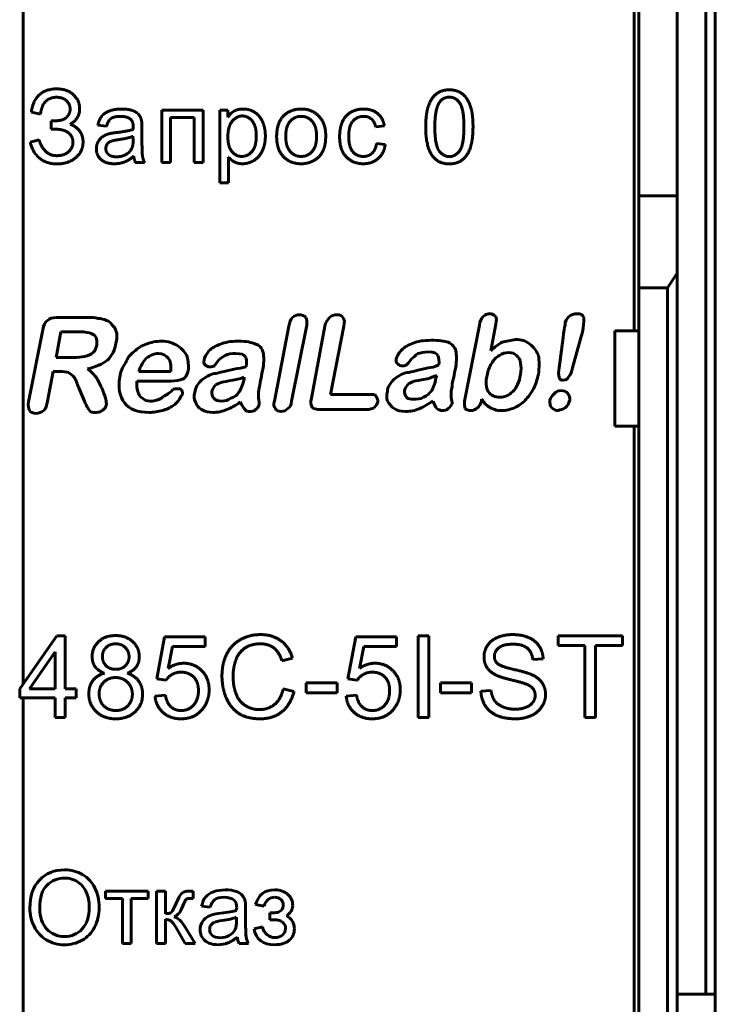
# Model space of a CAD drawing. Header units: millimetres. Extents: x -14 to 15, y -63 to 45.
# Tile 4 of 8: x 0 to 15, y -35 to -15. Entities that reach past the tile are written whole.
import ezdxf

# ---------------------------------------------------------------- set-up
doc = ezdxf.new("R2010")
doc.units = ezdxf.units.MM
doc.linetypes.add('K5LT_BASIC', pattern=[0])

msp = doc.modelspace()

# ---------------------------------------------------------------- linework, layer by layer
at = {"color": 150, "linetype": 'K5LT_BASIC', "lineweight": 60, "true_color": 0x0080ff}
for p, q in [((0.38, -28.631), (0.38, 21.807)), ((14.666, 17.441), (14.666, -35.12)), ((14.866, 17.441), (14.866, -35.12)), ((13.166, -21.239), (13.166, 3.561)), ((13.266, 0.736), (13.266, -18.415)), ((14.066, -18.415), (14.066, 0.736)), ((0.554, -16.664), (0.747, -16.709)), ((3.282, -16.625), (3.282, -17.723)), ((4.147, -16.625), (3.282, -16.625)), ((4.147, -17.723), (4.147, -16.625)), ((4.496, -16.625), (4.496, -18.143)), ((4.666, -16.625), (4.496, -16.625)), ((4.666, -16.768), (4.666, -16.625)), ((0.972, -16.849), (0.972, -17.024)), ((3.467, -17.723), (3.467, -16.778)), ((3.467, -16.778), (3.962, -16.778)), ((3.962, -16.778), (3.962, -17.723)), ((0.972, -17.024), (1.067, -17.024)), ((1.946, -16.939), (2.128, -16.963)), ((2.869, -17.263), (2.869, -17.015)), ((7.761, -16.976), (7.941, -16.953)), ((0.718, -17.244), (0.528, -17.294)), ((2.686, -17.24), (2.681, -17.172)), ((7.96, -17.344), (7.777, -17.32)), ((4.682, -18.143), (4.682, -17.607)), ((2.734, -17.723), (2.925, -17.723)), ((3.282, -17.723), (3.467, -17.723)), ((3.962, -17.723), (4.147, -17.723)), ((4.496, -18.143), (4.682, -18.143)), ((14.066, -18.415), (13.266, -18.415)), ((13.266, -18.415), (13.266, -20.339)), ((14.066, -20.032), (14.066, -18.415)), ((13.866, -20.339), (14.066, -20.032)), ((14.066, -40.304), (14.066, -20.032)), ((13.266, -20.339), (13.266, -21.239)), ((13.266, -20.339), (13.866, -20.339)), ((13.866, -40.56), (13.866, -20.339)), ((1.728, -20.964), (1.073, -20.964)), ((5.94, -21.142), (5.642, -22.711)), ((5.999, -22.711), (6.318, -21.122)), ((6.694, -21.142), (6.416, -22.651)), ((6.813, -22.572), (7.092, -21.142)), ((9.932, -21.122), (9.615, -22.711)), ((10.17, -21.658), (10.271, -21.102)), ((0.795, -21.221), (0.497, -22.731)), ((1.171, -21.262), (1.073, -21.798)), ((1.549, -21.262), (1.171, -21.262)), ((11.68, -21.381), (11.602, -22.016)), ((11.879, -22.016), (12.058, -21.36)), ((12.766, -21.239), (13.266, -21.239)), ((12.766, -21.239), (12.766, -23.239)), ((13.266, -21.239), (13.266, -23.239)), ((1.073, -21.798), (1.43, -21.798)), ((0.894, -22.711), (1.013, -22.096)), ((1.013, -22.096), (1.152, -22.096)), ((2.801, -22.096), (3.476, -22.096)), ((5.005, -22.254), (5.005, -22.215)), ((9.019, -22.234), (9.038, -22.174)), ((1.549, -22.433), (1.668, -22.711)), ((2.761, -22.294), (3.476, -22.294)), ((7.628, -22.572), (6.813, -22.572)), ((9.973, -22.711), (9.973, -22.671)), ((6.615, -22.89), (7.569, -22.89)), ((13.266, -23.239), (12.766, -23.239)), ((13.166, -45.639), (13.166, -23.239)), ((13.266, -23.239), (13.266, -40.56)), ((1.088, -27.627), (0.31, -28.73)), ((1.26, -27.627), (1.088, -27.627)), ((1.26, -28.73), (1.26, -27.627)), ((3.342, -27.648), (3.178, -28.524)), ((4.194, -27.648), (3.342, -27.648)), ((4.194, -27.849), (4.194, -27.648)), ((7.343, -27.648), (7.179, -28.524)), ((8.195, -27.648), (7.343, -27.648)), ((8.195, -27.849), (8.195, -27.648)), ((8.872, -27.627), (8.647, -27.627)), ((8.647, -27.627), (8.647, -29.331)), ((8.872, -29.331), (8.872, -27.627)), ((11.576, -27.627), (11.576, -27.828)), ((12.923, -27.627), (11.576, -27.627)), ((12.923, -27.828), (12.923, -27.627)), ((1.051, -27.962), (0.516, -28.73)), ((1.051, -28.73), (1.051, -27.962)), ((3.418, -28.305), (3.51, -27.849)), ((3.51, -27.849), (4.194, -27.849)), ((7.419, -28.305), (7.51, -27.849)), ((7.51, -27.849), (8.195, -27.849)), ((11.576, -27.828), (12.137, -27.828)), ((12.137, -27.828), (12.137, -29.331)), ((12.362, -27.828), (12.923, -27.828)), ((12.362, -29.331), (12.362, -27.828)), ((5.798, -28.146), (6.02, -28.094)), ((11.047, -28.122), (11.264, -28.106)), ((3.178, -28.524), (3.374, -28.553)), ((6.308, -28.608), (6.308, -28.82)), ((6.954, -28.608), (6.308, -28.608)), ((6.954, -28.82), (6.954, -28.608)), ((7.179, -28.524), (7.375, -28.553)), ((9.764, -28.608), (9.118, -28.608)), ((9.118, -28.608), (9.118, -28.82)), ((9.764, -28.82), (9.764, -28.608)), ((0.31, -28.73), (0.31, -28.923)), ((0.516, -28.73), (1.051, -28.73)), ((1.49, -28.73), (1.26, -28.73)), ((1.49, -28.923), (1.49, -28.73)), ((6.049, -28.79), (5.824, -28.733)), ((6.308, -28.82), (6.954, -28.82)), ((9.118, -28.82), (9.764, -28.82)), ((10.174, -28.765), (9.962, -28.783)), ((0.31, -28.923), (1.051, -28.923)), ((0.38, -39.486), (0.38, -28.923)), ((1.051, -28.923), (1.051, -29.331)), ((1.26, -28.923), (1.49, -28.923)), ((1.26, -29.331), (1.26, -28.923)), ((3.361, -28.868), (3.141, -28.884)), ((7.361, -28.868), (7.142, -28.884)), ((1.051, -29.331), (1.26, -29.331)), ((8.647, -29.331), (8.872, -29.331)), ((12.137, -29.331), (12.362, -29.331)), ((2.998, -32.965), (2.106, -32.965)), ((2.106, -32.965), (2.106, -33.119)), ((2.106, -33.119), (2.46, -33.119)), ((2.46, -33.119), (2.46, -34.062)), ((2.645, -34.062), (2.645, -33.119)), ((2.645, -33.119), (2.998, -33.119)), ((2.998, -33.119), (2.998, -32.965)), ((3.361, -32.965), (3.175, -32.965)), ((3.175, -32.965), (3.175, -34.062)), ((3.361, -33.439), (3.361, -32.965)), ((3.886, -33.118), (3.938, -33.119)), ((3.938, -32.965), (3.9, -32.965)), ((3.938, -33.119), (3.938, -32.965)), ((4.118, -33.278), (4.299, -33.303)), ((5.038, -33.602), (5.038, -33.355)), ((5.248, -33.249), (5.425, -33.278)), ((3.361, -34.062), (3.361, -33.555)), ((4.849, -33.58), (4.849, -33.511)), ((5.545, -33.421), (5.545, -33.566)), ((3.576, -33.722), (3.774, -34.062)), ((3.979, -34.062), (3.776, -33.722)), ((5.389, -33.716), (5.214, -33.753)), ((2.46, -34.062), (2.645, -34.062)), ((3.175, -34.062), (3.361, -34.062)), ((3.774, -34.062), (3.979, -34.062)), ((4.902, -34.062), (5.096, -34.062)), ((14.066, -35.12), (14.666, -35.12)), ((14.866, -35.12), (14.666, -35.12)), ((14.866, -40.24), (14.866, -35.12))]:
    msp.add_line(p, q, dxfattribs=at)
for points, degree in [([(1.085, -16.18), (0.625, -16.18), (0.554, -16.664)], 2), ([(1.435, -16.304), (1.306, -16.18), (1.085, -16.18)], 2), ([(9.301, -16.199), (9.136, -16.199), (9.026, -16.287)], 2), ([(9.516, -16.248), (9.423, -16.199), (9.301, -16.199)], 2), ([(9.668, -16.39), (9.609, -16.297), (9.516, -16.248)], 2), ([(0.778, -16.566), (0.809, -16.471), (0.889, -16.413)], 2), ([(0.889, -16.413), (0.97, -16.355), (1.083, -16.355)], 2), ([(1.083, -16.355), (1.214, -16.355), (1.29, -16.428)], 2), ([(1.29, -16.428), (1.366, -16.502), (1.366, -16.601)], 2), ([(1.565, -16.593), (1.565, -16.427), (1.435, -16.304)], 2), ([(9.026, -16.287), (8.917, -16.375), (8.862, -16.54)], 2), ([(9.093, -16.461), (8.997, -16.6), (8.997, -16.974)], 2), ([(9.299, -16.352), (9.17, -16.352), (9.093, -16.461)], 2), ([(9.518, -16.475), (9.431, -16.352), (9.299, -16.352)], 2), ([(9.605, -16.974), (9.605, -16.599), (9.518, -16.475)], 2), ([(9.762, -16.615), (9.728, -16.482), (9.668, -16.39)], 2), ([(0.747, -16.709), (0.747, -16.662), (0.778, -16.566)], 2), ([(1.366, -16.601), (1.366, -16.686), (1.311, -16.751)], 2), ([(1.364, -16.922), (1.565, -16.805), (1.565, -16.593)], 2), ([(2.193, -16.64), (2.085, -16.678), (2.028, -16.75)], 2), ([(2.443, -16.601), (2.301, -16.601), (2.193, -16.64)], 2), ([(2.672, -16.634), (2.584, -16.601), (2.443, -16.601)], 2), ([(2.802, -16.717), (2.76, -16.667), (2.672, -16.634)], 2), ([(4.801, -16.642), (4.726, -16.684), (4.666, -16.768)], 2), ([(4.985, -16.601), (4.877, -16.601), (4.801, -16.642)], 2), ([(5.234, -16.673), (5.126, -16.601), (4.985, -16.601)], 2), ([(5.397, -16.877), (5.342, -16.745), (5.234, -16.673)], 2), ([(6.201, -16.601), (5.998, -16.601), (5.856, -16.722)], 2), ([(6.57, -16.749), (6.427, -16.601), (6.201, -16.601)], 2), ([(7.242, -16.667), (7.122, -16.734), (7.063, -16.867)], 2), ([(7.504, -16.601), (7.363, -16.601), (7.242, -16.667)], 2), ([(7.796, -16.692), (7.682, -16.601), (7.504, -16.601)], 2), ([(8.862, -16.54), (8.806, -16.705), (8.806, -16.974)], 2), ([(9.796, -16.974), (9.796, -16.748), (9.762, -16.615)], 2), ([(1.182, -16.833), (1.109, -16.849), (0.972, -16.849)], 2), ([(1.311, -16.751), (1.255, -16.817), (1.182, -16.833)], 2), ([(2.028, -16.75), (1.971, -16.822), (1.946, -16.939)], 2), ([(2.128, -16.963), (2.159, -16.846), (2.222, -16.8)], 2), ([(2.222, -16.8), (2.285, -16.754), (2.418, -16.754)], 2), ([(2.418, -16.754), (2.561, -16.754), (2.633, -16.817)], 2), ([(2.633, -16.817), (2.687, -16.864), (2.687, -16.978)], 2), ([(2.86, -16.844), (2.843, -16.767), (2.802, -16.717)], 2), ([(2.869, -17.015), (2.869, -16.891), (2.86, -16.844)], 2), ([(4.757, -16.857), (4.666, -16.968), (4.666, -17.179)], 2), ([(4.968, -16.746), (4.849, -16.746), (4.757, -16.857)], 2), ([(5.175, -16.85), (5.088, -16.746), (4.968, -16.746)], 2), ([(5.261, -17.164), (5.261, -16.955), (5.175, -16.85)], 2), ([(5.451, -17.165), (5.451, -17.008), (5.397, -16.877)], 2), ([(5.856, -16.722), (5.687, -16.869), (5.687, -17.174)], 2), ([(5.969, -16.858), (5.877, -16.963), (5.877, -17.173)], 2), ([(6.201, -16.754), (6.061, -16.754), (5.969, -16.858)], 2), ([(6.431, -16.859), (6.338, -16.754), (6.201, -16.754)], 2), ([(6.523, -17.167), (6.523, -16.964), (6.431, -16.859)], 2), ([(6.714, -17.158), (6.714, -16.897), (6.57, -16.749)], 2), ([(7.063, -16.867), (7.005, -17), (7.005, -17.178)], 2), ([(7.195, -17.172), (7.195, -16.955), (7.283, -16.855)], 2), ([(7.283, -16.855), (7.371, -16.754), (7.511, -16.754)], 2), ([(7.511, -16.754), (7.604, -16.754), (7.67, -16.81)], 2), ([(7.67, -16.81), (7.735, -16.866), (7.761, -16.976)], 2), ([(7.941, -16.953), (7.909, -16.784), (7.796, -16.692)], 2), ([(1.067, -17.024), (1.233, -17.024), (1.329, -17.098)], 2), ([(1.329, -17.098), (1.425, -17.172), (1.425, -17.297)], 2), ([(1.558, -17.053), (1.48, -16.954), (1.364, -16.922)], 2), ([(1.636, -17.289), (1.636, -17.152), (1.558, -17.053)], 2), ([(2.35, -17.091), (2.239, -17.104), (2.183, -17.118)], 2), ([(2.686, -17.027), (2.578, -17.064), (2.35, -17.091)], 2), ([(2.687, -16.978), (2.687, -16.988), (2.686, -17.027)], 2), ([(8.806, -16.974), (8.806, -17.402), (8.956, -17.593)], 2), ([(8.997, -16.974), (8.997, -17.349), (9.085, -17.472)], 2), ([(9.518, -17.472), (9.605, -17.348), (9.605, -16.974)], 2), ([(9.741, -17.406), (9.796, -17.241), (9.796, -16.974)], 2), ([(0.528, -17.294), (0.656, -17.749), (1.085, -17.749)], 2), ([(0.834, -17.466), (0.74, -17.355), (0.718, -17.244)], 2), ([(1.425, -17.297), (1.425, -17.413), (1.333, -17.495)], 2), ([(1.485, -17.617), (1.636, -17.485), (1.636, -17.289)], 2), ([(1.951, -17.286), (1.914, -17.352), (1.914, -17.433)], 2), ([(2.048, -17.179), (1.988, -17.219), (1.951, -17.286)], 2), ([(2.183, -17.118), (2.108, -17.139), (2.048, -17.179)], 2), ([(2.212, -17.279), (2.164, -17.3), (2.138, -17.34)], 2), ([(2.376, -17.242), (2.26, -17.259), (2.212, -17.279)], 2), ([(2.681, -17.172), (2.579, -17.213), (2.376, -17.242)], 2), ([(2.655, -17.426), (2.686, -17.363), (2.686, -17.24)], 2), ([(2.88, -17.59), (2.869, -17.521), (2.869, -17.263)], 2), ([(4.666, -17.179), (4.666, -17.391), (4.752, -17.492)], 2), ([(5.172, -17.488), (5.261, -17.384), (5.261, -17.164)], 2), ([(5.391, -17.468), (5.451, -17.334), (5.451, -17.165)], 2), ([(5.687, -17.174), (5.687, -17.451), (5.829, -17.599)], 2), ([(5.877, -17.173), (5.877, -17.383), (5.969, -17.488)], 2), ([(6.431, -17.488), (6.523, -17.382), (6.523, -17.167)], 2), ([(6.65, -17.491), (6.714, -17.37), (6.714, -17.158)], 2), ([(7.005, -17.178), (7.005, -17.452), (7.141, -17.599)], 2), ([(7.28, -17.493), (7.195, -17.393), (7.195, -17.172)], 2), ([(1.083, -17.577), (0.928, -17.577), (0.834, -17.466)], 2), ([(1.333, -17.495), (1.242, -17.577), (1.083, -17.577)], 2), ([(1.914, -17.433), (1.914, -17.57), (2.012, -17.658)], 2), ([(2.138, -17.34), (2.112, -17.379), (2.112, -17.428)], 2), ([(2.112, -17.428), (2.112, -17.502), (2.17, -17.551)], 2), ([(2.53, -17.554), (2.615, -17.507), (2.655, -17.426)], 2), ([(4.752, -17.492), (4.838, -17.593), (4.96, -17.593)], 2), ([(4.96, -17.593), (5.084, -17.593), (5.172, -17.488)], 2), ([(5.214, -17.675), (5.33, -17.603), (5.391, -17.468)], 2), ([(5.969, -17.488), (6.061, -17.593), (6.201, -17.593)], 2), ([(6.201, -17.593), (6.339, -17.593), (6.431, -17.488)], 2), ([(6.465, -17.679), (6.587, -17.612), (6.65, -17.491)], 2), ([(7.501, -17.593), (7.365, -17.593), (7.28, -17.493)], 2), ([(7.777, -17.32), (7.758, -17.459), (7.684, -17.526)], 2), ([(7.806, -17.64), (7.93, -17.533), (7.96, -17.344)], 2), ([(9.085, -17.472), (9.172, -17.596), (9.301, -17.596)], 2), ([(9.301, -17.596), (9.43, -17.596), (9.518, -17.472)], 2), ([(9.577, -17.66), (9.686, -17.571), (9.741, -17.406)], 2), ([(1.085, -17.749), (1.334, -17.749), (1.485, -17.617)], 2), ([(2.012, -17.658), (2.11, -17.746), (2.293, -17.746)], 2), ([(2.17, -17.551), (2.227, -17.601), (2.337, -17.601)], 2), ([(2.293, -17.746), (2.403, -17.746), (2.5, -17.71)], 2), ([(2.337, -17.601), (2.446, -17.601), (2.53, -17.554)], 2), ([(2.5, -17.71), (2.596, -17.673), (2.697, -17.585)], 2), ([(2.697, -17.585), (2.705, -17.664), (2.734, -17.723)], 2), ([(2.925, -17.723), (2.892, -17.659), (2.88, -17.59)], 2), ([(4.682, -17.607), (4.729, -17.668), (4.803, -17.707)], 2), ([(4.803, -17.707), (4.878, -17.746), (4.971, -17.746)], 2), ([(4.971, -17.746), (5.099, -17.746), (5.214, -17.675)], 2), ([(5.829, -17.599), (5.971, -17.746), (6.201, -17.746)], 2), ([(6.201, -17.746), (6.344, -17.746), (6.465, -17.679)], 2), ([(7.141, -17.599), (7.278, -17.746), (7.503, -17.746)], 2), ([(7.684, -17.526), (7.611, -17.593), (7.501, -17.593)], 2), ([(7.503, -17.746), (7.683, -17.746), (7.806, -17.64)], 2), ([(8.956, -17.593), (9.082, -17.749), (9.301, -17.749)], 2), ([(9.301, -17.749), (9.468, -17.749), (9.577, -17.66)], 2), ([(1.073, -20.964), (0.993, -20.964), (0.933, -20.983), (0.894, -21.023)], 3), ([(1.946, -20.983), (1.887, -20.964), (1.827, -20.964), (1.728, -20.964)], 3), ([(2.125, -21.023), (2.065, -21.003), (2.026, -20.983), (1.946, -20.983)], 3), ([(6.02, -20.964), (5.979, -21.003), (5.96, -21.063), (5.94, -21.142)], 3), ([(6.158, -20.904), (6.118, -20.904), (6.059, -20.923), (6.02, -20.964)], 3), ([(6.297, -20.964), (6.258, -20.923), (6.217, -20.904), (6.158, -20.904)], 3), ([(6.318, -21.122), (6.318, -21.063), (6.318, -21.003), (6.297, -20.964)], 3), ([(6.794, -20.964), (6.754, -21.003), (6.714, -21.063), (6.694, -21.142)], 3), ([(7.092, -21.142), (7.111, -21.063), (7.111, -21.003), (7.072, -20.964)], 3), ([(10.012, -20.943), (9.973, -20.983), (9.932, -21.042), (9.932, -21.122)], 3), ([(10.151, -20.884), (10.092, -20.884), (10.051, -20.904), (10.012, -20.943)], 3), ([(10.271, -20.943), (10.23, -20.904), (10.191, -20.884), (10.151, -20.884)], 3), ([(10.271, -21.102), (10.29, -21.023), (10.29, -20.983), (10.271, -20.943)], 3), ([(11.8, -20.943), (11.76, -20.983), (11.721, -21.042), (11.721, -21.122)], 3), ([(11.978, -20.884), (11.9, -20.884), (11.859, -20.904), (11.8, -20.943)], 3), ([(12.118, -20.964), (12.098, -20.904), (12.038, -20.884), (11.978, -20.884)], 3), ([(12.098, -21.182), (12.118, -21.083), (12.118, -21.003), (12.118, -20.964)], 3), ([(0.894, -21.023), (0.834, -21.063), (0.814, -21.122), (0.795, -21.221)], 3), ([(2.264, -21.142), (2.225, -21.083), (2.184, -21.042), (2.125, -21.023)], 3), ([(2.344, -21.301), (2.324, -21.241), (2.305, -21.182), (2.264, -21.142)], 3), ([(11.721, -21.122), (11.701, -21.161), (11.701, -21.262), (11.68, -21.381)], 3), ([(12.058, -21.36), (12.079, -21.301), (12.098, -21.241), (12.098, -21.182)], 3), ([(1.808, -21.301), (1.767, -21.281), (1.689, -21.262), (1.549, -21.262)], 3), ([(1.907, -21.381), (1.887, -21.34), (1.867, -21.321), (1.808, -21.301)], 3), ([(1.927, -21.539), (1.927, -21.48), (1.927, -21.42), (1.907, -21.381)], 3), ([(2.324, -21.5), (2.344, -21.44), (2.344, -21.36), (2.344, -21.301)], 3), ([(10.688, -21.42), (10.589, -21.44), (10.489, -21.459), (10.409, -21.48)], 3), ([(10.986, -21.519), (10.906, -21.459), (10.807, -21.42), (10.688, -21.42)], 3), ([(1.847, -21.698), (1.887, -21.658), (1.907, -21.599), (1.927, -21.539)], 3), ([(2.145, -21.857), (2.244, -21.757), (2.305, -21.638), (2.324, -21.5)], 3), ([(2.96, -21.519), (2.86, -21.559), (2.782, -21.599), (2.702, -21.679)], 3), ([(3.277, -21.459), (3.158, -21.459), (3.059, -21.48), (2.96, -21.519)], 3), ([(3.616, -21.559), (3.536, -21.5), (3.417, -21.459), (3.277, -21.459)], 3), ([(3.814, -21.778), (3.774, -21.698), (3.715, -21.619), (3.616, -21.559)], 3), ([(4.51, -21.519), (4.41, -21.559), (4.331, -21.599), (4.271, -21.658)], 3), ([(4.886, -21.459), (4.728, -21.459), (4.609, -21.48), (4.51, -21.519)], 3), ([(5.245, -21.519), (5.165, -21.48), (5.046, -21.459), (4.886, -21.459)], 3), ([(5.403, -21.698), (5.383, -21.599), (5.324, -21.539), (5.245, -21.519)], 3), ([(8.543, -21.5), (8.442, -21.539), (8.364, -21.579), (8.304, -21.638)], 3), ([(8.919, -21.44), (8.761, -21.44), (8.641, -21.459), (8.543, -21.5)], 3), ([(9.277, -21.48), (9.198, -21.459), (9.079, -21.44), (8.919, -21.44)], 3), ([(9.436, -21.658), (9.416, -21.579), (9.357, -21.519), (9.277, -21.48)], 3), ([(10.409, -21.48), (10.33, -21.519), (10.25, -21.579), (10.17, -21.658)], 3), ([(11.164, -21.757), (11.125, -21.658), (11.065, -21.579), (10.986, -21.519)], 3), ([(1.43, -21.798), (1.529, -21.798), (1.609, -21.798), (1.668, -21.778)], 3), ([(1.668, -21.778), (1.748, -21.757), (1.808, -21.738), (1.847, -21.698)], 3), ([(2.702, -21.679), (2.622, -21.738), (2.562, -21.817), (2.523, -21.917)], 3), ([(2.96, -21.817), (2.901, -21.877), (2.841, -21.977), (2.801, -22.096)], 3), ([(3.218, -21.718), (3.119, -21.718), (3.039, -21.757), (2.96, -21.817)], 3), ([(3.417, -21.817), (3.377, -21.757), (3.298, -21.718), (3.218, -21.718)], 3), ([(3.476, -22.096), (3.476, -21.956), (3.476, -21.877), (3.417, -21.817)], 3), ([(3.834, -22.076), (3.854, -21.977), (3.834, -21.877), (3.814, -21.778)], 3), ([(4.271, -21.658), (4.212, -21.738), (4.171, -21.798), (4.171, -21.857)], 3), ([(4.469, -21.857), (4.51, -21.817), (4.569, -21.778), (4.609, -21.757)], 3), ([(4.609, -21.757), (4.668, -21.718), (4.748, -21.718), (4.827, -21.718)], 3), ([(4.827, -21.718), (4.946, -21.718), (5.005, -21.738), (5.026, -21.778)], 3), ([(5.026, -21.778), (5.065, -21.817), (5.065, -21.897), (5.046, -21.996)], 3), ([(5.403, -22.016), (5.424, -21.877), (5.424, -21.778), (5.403, -21.698)], 3), ([(8.304, -21.638), (8.245, -21.698), (8.204, -21.778), (8.185, -21.837)], 3), ([(8.185, -21.837), (8.185, -21.877), (8.185, -21.917), (8.224, -21.936)], 3), ([(8.403, -21.956), (8.423, -21.936), (8.463, -21.897), (8.502, -21.837)], 3), ([(8.502, -21.837), (8.543, -21.798), (8.602, -21.757), (8.641, -21.718)], 3), ([(8.641, -21.718), (8.701, -21.698), (8.761, -21.698), (8.86, -21.679)], 3), ([(8.86, -21.679), (8.979, -21.679), (9.038, -21.718), (9.059, -21.757)], 3), ([(9.059, -21.757), (9.079, -21.798), (9.098, -21.877), (9.079, -21.956)], 3), ([(9.436, -21.996), (9.455, -21.857), (9.455, -21.757), (9.436, -21.658)], 3), ([(10.349, -21.757), (10.271, -21.798), (10.23, -21.857), (10.191, -21.917)], 3), ([(10.548, -21.698), (10.468, -21.698), (10.409, -21.718), (10.349, -21.757)], 3), ([(10.708, -21.757), (10.667, -21.718), (10.608, -21.698), (10.548, -21.698)], 3), ([(10.787, -21.917), (10.787, -21.837), (10.747, -21.798), (10.708, -21.757)], 3), ([(11.164, -22.155), (11.185, -21.996), (11.185, -21.877), (11.164, -21.757)], 3), ([(1.728, -22.036), (1.907, -21.996), (2.046, -21.936), (2.145, -21.857)], 3), ([(1.907, -22.215), (1.847, -22.135), (1.788, -22.076), (1.728, -22.036)], 3), ([(2.523, -21.917), (2.463, -21.996), (2.424, -22.096), (2.404, -22.215)], 3), ([(4.171, -21.857), (4.152, -21.897), (4.171, -21.936), (4.191, -21.956)], 3), ([(4.191, -21.956), (4.212, -21.977), (4.251, -21.996), (4.29, -21.996)], 3), ([(4.29, -21.996), (4.331, -21.996), (4.37, -21.977), (4.39, -21.977)], 3), ([(4.39, -21.977), (4.39, -21.956), (4.43, -21.917), (4.469, -21.857)], 3), ([(4.827, -22.036), (4.748, -22.055), (4.668, -22.076), (4.588, -22.096)], 3), ([(5.046, -21.996), (4.966, -22.016), (4.886, -22.036), (4.827, -22.036)], 3), ([(5.364, -22.234), (5.364, -22.174), (5.383, -22.096), (5.403, -22.016)], 3), ([(8.224, -21.936), (8.245, -21.956), (8.284, -21.977), (8.323, -21.977)], 3), ([(8.323, -21.977), (8.364, -21.977), (8.403, -21.956), (8.403, -21.956)], 3), ([(8.86, -22.016), (8.781, -22.036), (8.701, -22.055), (8.602, -22.076)], 3), ([(9.079, -21.956), (8.999, -21.996), (8.919, -22.016), (8.86, -22.016)], 3), ([(9.396, -22.215), (9.396, -22.155), (9.416, -22.076), (9.436, -21.996)], 3), ([(10.191, -21.917), (10.131, -21.996), (10.111, -22.076), (10.092, -22.174)], 3), ([(10.787, -22.155), (10.807, -22.076), (10.807, -21.977), (10.787, -21.917)], 3), ([(11.602, -22.016), (11.582, -22.096), (11.582, -22.174), (11.602, -22.215)], 3), ([(11.8, -22.195), (11.84, -22.155), (11.859, -22.096), (11.879, -22.016)], 3), ([(1.152, -22.096), (1.231, -22.096), (1.291, -22.096), (1.331, -22.115)], 3), ([(1.331, -22.115), (1.371, -22.135), (1.41, -22.174), (1.45, -22.215)], 3), ([(1.45, -22.215), (1.49, -22.275), (1.51, -22.353), (1.549, -22.433)], 3), ([(2.026, -22.433), (1.987, -22.353), (1.946, -22.275), (1.907, -22.215)], 3), ([(2.404, -22.215), (2.364, -22.433), (2.404, -22.612), (2.503, -22.751)], 3), ([(3.715, -22.254), (3.774, -22.234), (3.814, -22.174), (3.834, -22.076)], 3), ([(4.39, -22.135), (4.29, -22.155), (4.191, -22.215), (4.112, -22.275)], 3), ([(4.588, -22.096), (4.489, -22.115), (4.43, -22.135), (4.39, -22.135)], 3), ([(5.005, -22.215), (4.946, -22.234), (4.867, -22.254), (4.767, -22.275)], 3), ([(5.324, -22.433), (5.344, -22.353), (5.344, -22.294), (5.364, -22.234)], 3), ([(8.423, -22.115), (8.304, -22.135), (8.224, -22.195), (8.145, -22.254)], 3), ([(8.602, -22.076), (8.522, -22.096), (8.463, -22.115), (8.423, -22.115)], 3), ([(9.038, -22.174), (8.979, -22.195), (8.9, -22.234), (8.8, -22.254)], 3), ([(8.919, -22.513), (8.96, -22.453), (8.999, -22.353), (9.019, -22.234)], 3), ([(9.357, -22.413), (9.357, -22.334), (9.377, -22.275), (9.396, -22.215)], 3), ([(10.092, -22.174), (10.051, -22.314), (10.072, -22.433), (10.111, -22.513)], 3), ([(10.628, -22.513), (10.708, -22.433), (10.768, -22.314), (10.787, -22.155)], 3), ([(11.065, -22.453), (11.105, -22.353), (11.144, -22.254), (11.164, -22.155)], 3), ([(11.602, -22.215), (11.602, -22.254), (11.641, -22.275), (11.68, -22.275)], 3), ([(11.68, -22.275), (11.74, -22.275), (11.781, -22.254), (11.8, -22.195)], 3), ([(2.106, -22.651), (2.086, -22.592), (2.065, -22.513), (2.026, -22.433)], 3), ([(2.782, -22.513), (2.761, -22.453), (2.761, -22.373), (2.761, -22.294)], 3), ([(3.476, -22.294), (3.575, -22.294), (3.655, -22.275), (3.715, -22.254)], 3), ([(3.616, -22.453), (3.575, -22.453), (3.536, -22.453), (3.516, -22.472)], 3), ([(3.694, -22.472), (3.675, -22.453), (3.635, -22.453), (3.616, -22.453)], 3), ([(4.112, -22.275), (4.033, -22.353), (3.992, -22.433), (3.973, -22.532)], 3), ([(4.41, -22.373), (4.37, -22.413), (4.35, -22.453), (4.331, -22.513)], 3), ([(4.549, -22.314), (4.489, -22.334), (4.45, -22.353), (4.41, -22.373)], 3), ([(4.767, -22.275), (4.648, -22.294), (4.588, -22.314), (4.549, -22.314)], 3), ([(4.886, -22.532), (4.946, -22.472), (4.966, -22.394), (5.005, -22.254)], 3), ([(5.305, -22.651), (5.305, -22.572), (5.305, -22.493), (5.324, -22.433)], 3), ([(8.145, -22.254), (8.066, -22.334), (8.006, -22.413), (8.006, -22.513)], 3), ([(8.442, -22.353), (8.403, -22.394), (8.383, -22.433), (8.364, -22.493)], 3), ([(8.562, -22.294), (8.522, -22.314), (8.483, -22.334), (8.442, -22.353)], 3), ([(8.8, -22.254), (8.681, -22.275), (8.602, -22.294), (8.562, -22.294)], 3), ([(9.336, -22.632), (9.336, -22.552), (9.336, -22.472), (9.357, -22.413)], 3), ([(10.887, -22.692), (10.946, -22.632), (11.006, -22.552), (11.065, -22.453)], 3), ([(2.125, -22.791), (2.125, -22.77), (2.125, -22.731), (2.106, -22.651)], 3), ([(2.88, -22.651), (2.821, -22.632), (2.801, -22.572), (2.782, -22.513)], 3), ([(3.039, -22.711), (2.979, -22.711), (2.92, -22.692), (2.88, -22.651)], 3), ([(3.277, -22.651), (3.238, -22.671), (3.199, -22.692), (3.178, -22.692)], 3), ([(3.397, -22.572), (3.357, -22.592), (3.318, -22.612), (3.277, -22.651)], 3), ([(3.516, -22.472), (3.476, -22.513), (3.417, -22.552), (3.397, -22.572)], 3), ([(3.655, -22.671), (3.675, -22.632), (3.694, -22.592), (3.715, -22.572)], 3), ([(3.715, -22.572), (3.715, -22.532), (3.715, -22.493), (3.694, -22.472)], 3), ([(3.973, -22.532), (3.953, -22.612), (3.953, -22.671), (3.992, -22.731)], 3), ([(4.331, -22.513), (4.331, -22.552), (4.331, -22.612), (4.37, -22.651)], 3), ([(4.37, -22.651), (4.41, -22.692), (4.469, -22.711), (4.529, -22.711)], 3), ([(4.529, -22.711), (4.609, -22.711), (4.668, -22.692), (4.728, -22.651)], 3), ([(4.728, -22.651), (4.808, -22.632), (4.867, -22.572), (4.886, -22.532)], 3), ([(5.324, -22.791), (5.324, -22.77), (5.324, -22.711), (5.305, -22.651)], 3), ([(6.416, -22.651), (6.396, -22.731), (6.396, -22.811), (6.437, -22.85)], 3), ([(7.768, -22.612), (7.748, -22.572), (7.688, -22.572), (7.628, -22.572)], 3), ([(7.807, -22.731), (7.807, -22.692), (7.787, -22.651), (7.768, -22.612)], 3), ([(8.006, -22.513), (7.986, -22.592), (7.986, -22.651), (8.006, -22.711)], 3), ([(8.364, -22.493), (8.364, -22.532), (8.364, -22.592), (8.403, -22.632)], 3), ([(8.403, -22.632), (8.442, -22.671), (8.483, -22.671), (8.562, -22.671)], 3), ([(8.562, -22.671), (8.621, -22.671), (8.701, -22.671), (8.761, -22.632)], 3), ([(8.761, -22.632), (8.84, -22.592), (8.88, -22.552), (8.919, -22.513)], 3), ([(9.357, -22.77), (9.357, -22.751), (9.357, -22.692), (9.336, -22.632)], 3), ([(10.111, -22.513), (10.17, -22.592), (10.25, -22.632), (10.37, -22.632)], 3), ([(10.37, -22.632), (10.449, -22.632), (10.548, -22.592), (10.628, -22.513)], 3), ([(11.502, -22.552), (11.442, -22.592), (11.423, -22.651), (11.403, -22.692)], 3), ([(11.641, -22.493), (11.582, -22.493), (11.542, -22.513), (11.502, -22.552)], 3), ([(11.781, -22.552), (11.74, -22.513), (11.701, -22.493), (11.641, -22.493)], 3), ([(11.82, -22.692), (11.82, -22.651), (11.82, -22.592), (11.781, -22.552)], 3), ([(0.497, -22.731), (0.477, -22.811), (0.497, -22.87), (0.516, -22.91)], 3), ([(0.814, -22.91), (0.854, -22.87), (0.874, -22.811), (0.894, -22.711)], 3), ([(1.668, -22.711), (1.689, -22.77), (1.708, -22.811), (1.728, -22.85)], 3), ([(1.728, -22.85), (1.748, -22.87), (1.767, -22.91), (1.788, -22.93)], 3), ([(2.086, -22.87), (2.106, -22.85), (2.106, -22.83), (2.125, -22.791)], 3), ([(2.503, -22.751), (2.603, -22.89), (2.782, -22.949), (3.02, -22.949)], 3), ([(3.178, -22.692), (3.139, -22.711), (3.099, -22.711), (3.039, -22.711)], 3), ([(3.298, -22.91), (3.377, -22.89), (3.456, -22.85), (3.516, -22.811)], 3), ([(3.516, -22.811), (3.575, -22.77), (3.616, -22.731), (3.655, -22.671)], 3), ([(3.992, -22.731), (4.013, -22.811), (4.052, -22.85), (4.112, -22.89)], 3), ([(4.648, -22.89), (4.728, -22.85), (4.827, -22.811), (4.927, -22.731)], 3), ([(4.927, -22.731), (4.966, -22.811), (4.986, -22.85), (5.026, -22.89)], 3), ([(5.245, -22.89), (5.284, -22.87), (5.305, -22.83), (5.324, -22.791)], 3), ([(5.642, -22.711), (5.622, -22.791), (5.622, -22.83), (5.662, -22.87)], 3), ([(5.919, -22.87), (5.96, -22.85), (5.999, -22.791), (5.999, -22.711)], 3), ([(6.437, -22.85), (6.456, -22.87), (6.515, -22.89), (6.615, -22.89)], 3), ([(7.569, -22.89), (7.628, -22.89), (7.688, -22.87), (7.727, -22.85)], 3), ([(7.727, -22.85), (7.768, -22.811), (7.787, -22.77), (7.807, -22.731)], 3), ([(8.006, -22.711), (8.046, -22.77), (8.085, -22.83), (8.145, -22.87)], 3), ([(8.681, -22.87), (8.761, -22.83), (8.86, -22.77), (8.96, -22.711)], 3), ([(8.96, -22.711), (8.979, -22.77), (9.019, -22.83), (9.038, -22.87)], 3), ([(9.277, -22.87), (9.317, -22.83), (9.336, -22.811), (9.357, -22.77)], 3), ([(9.615, -22.711), (9.615, -22.77), (9.615, -22.83), (9.634, -22.87)], 3), ([(9.753, -22.91), (9.794, -22.91), (9.853, -22.89), (9.893, -22.85)], 3), ([(9.893, -22.85), (9.932, -22.83), (9.952, -22.77), (9.973, -22.711)], 3), ([(9.973, -22.671), (10.012, -22.711), (10.032, -22.751), (10.051, -22.77)], 3), ([(10.051, -22.77), (10.072, -22.791), (10.092, -22.811), (10.131, -22.83)], 3), ([(10.131, -22.83), (10.151, -22.85), (10.191, -22.87), (10.25, -22.89)], 3), ([(10.39, -22.91), (10.489, -22.91), (10.569, -22.89), (10.667, -22.85)], 3), ([(10.667, -22.85), (10.747, -22.811), (10.827, -22.77), (10.887, -22.692)], 3), ([(11.403, -22.692), (11.403, -22.77), (11.403, -22.811), (11.442, -22.85)], 3), ([(11.442, -22.85), (11.483, -22.89), (11.522, -22.91), (11.582, -22.91)], 3), ([(11.582, -22.91), (11.621, -22.89), (11.68, -22.89), (11.721, -22.85)], 3), ([(11.721, -22.85), (11.781, -22.811), (11.8, -22.77), (11.82, -22.692)], 3), ([(1.788, -22.93), (1.808, -22.949), (1.847, -22.949), (1.887, -22.949)], 3), ([(1.887, -22.949), (1.927, -22.949), (1.966, -22.949), (2.006, -22.93)], 3), ([(2.006, -22.93), (2.026, -22.91), (2.065, -22.89), (2.086, -22.87)], 3), ([(3.02, -22.949), (3.119, -22.949), (3.199, -22.93), (3.298, -22.91)], 3), ([(4.112, -22.89), (4.191, -22.93), (4.271, -22.949), (4.35, -22.949)], 3), ([(4.35, -22.949), (4.45, -22.949), (4.549, -22.93), (4.648, -22.89)], 3), ([(5.026, -22.89), (5.046, -22.93), (5.085, -22.93), (5.125, -22.93)], 3), ([(5.125, -22.93), (5.165, -22.93), (5.204, -22.93), (5.245, -22.89)], 3), ([(8.145, -22.87), (8.204, -22.91), (8.284, -22.93), (8.383, -22.93)], 3), ([(8.383, -22.93), (8.483, -22.93), (8.582, -22.91), (8.681, -22.87)], 3), ([(9.038, -22.87), (9.079, -22.89), (9.118, -22.91), (9.138, -22.91)], 3), ([(9.138, -22.91), (9.198, -22.91), (9.237, -22.91), (9.277, -22.87)], 3), ([(9.634, -22.87), (9.654, -22.89), (9.694, -22.91), (9.753, -22.91)], 3), ([(10.25, -22.89), (10.29, -22.91), (10.349, -22.91), (10.39, -22.91)], 3), ([(5.347, -27.598), (5.122, -27.598), (4.934, -27.701)], 2), ([(5.777, -27.728), (5.603, -27.598), (5.347, -27.598)], 2), ([(10.624, -27.598), (10.453, -27.598), (10.312, -27.656)], 2), ([(10.958, -27.659), (10.814, -27.598), (10.624, -27.598)], 2), ([(1.96, -27.746), (1.826, -27.872), (1.826, -28.058)], 2), ([(2.317, -27.619), (2.094, -27.619), (1.96, -27.746)], 2), ([(2.32, -27.791), (2.198, -27.791), (2.119, -27.868)], 2), ([(2.677, -27.749), (2.54, -27.619), (2.317, -27.619)], 2), ([(2.519, -27.869), (2.44, -27.791), (2.32, -27.791)], 2), ([(2.813, -28.064), (2.813, -27.878), (2.677, -27.749)], 2), ([(4.934, -27.701), (4.747, -27.803), (4.645, -28.002)], 2), ([(5.015, -27.885), (5.147, -27.791), (5.343, -27.791)], 2), ([(5.343, -27.791), (5.513, -27.791), (5.626, -27.876)], 2), ([(6.02, -28.094), (5.951, -27.858), (5.777, -27.728)], 2), ([(10.312, -27.656), (10.172, -27.714), (10.099, -27.827)], 2), ([(10.336, -27.874), (10.429, -27.799), (10.633, -27.799)], 2), ([(10.633, -27.799), (10.829, -27.799), (10.929, -27.88)], 2), ([(11.18, -27.838), (11.103, -27.72), (10.958, -27.659)], 2), ([(2.119, -27.868), (2.041, -27.944), (2.041, -28.051)], 2), ([(2.599, -28.063), (2.599, -27.948), (2.519, -27.869)], 2), ([(4.645, -28.002), (4.543, -28.2), (4.543, -28.466)], 2), ([(4.83, -28.138), (4.883, -27.979), (5.015, -27.885)], 2), ([(5.626, -27.876), (5.738, -27.961), (5.798, -28.146)], 2), ([(10.099, -27.827), (10.026, -27.939), (10.026, -28.068)], 2), ([(10.243, -28.054), (10.243, -27.949), (10.336, -27.874)], 2), ([(10.929, -27.88), (11.03, -27.962), (11.047, -28.122)], 2), ([(11.264, -28.106), (11.258, -27.956), (11.18, -27.838)], 2), ([(1.826, -28.058), (1.826, -28.182), (1.889, -28.27)], 2), ([(2.041, -28.051), (2.041, -28.172), (2.118, -28.249)], 2), ([(2.522, -28.249), (2.599, -28.173), (2.599, -28.063)], 2), ([(2.751, -28.271), (2.813, -28.183), (2.813, -28.064)], 2), ([(3.741, -28.198), (3.572, -28.198), (3.418, -28.305)], 2), ([(4.12, -28.353), (3.965, -28.198), (3.741, -28.198)], 2), ([(4.776, -28.465), (4.776, -28.296), (4.83, -28.138)], 2), ([(7.742, -28.198), (7.573, -28.198), (7.419, -28.305)], 2), ([(8.12, -28.353), (7.966, -28.198), (7.742, -28.198)], 2), ([(10.026, -28.068), (10.026, -28.186), (10.085, -28.281)], 2), ([(10.309, -28.205), (10.243, -28.146), (10.243, -28.054)], 2), ([(10.648, -28.327), (10.374, -28.265), (10.309, -28.205)], 2), ([(2.083, -28.406), (1.926, -28.447), (1.842, -28.559)], 2), ([(1.889, -28.27), (1.952, -28.358), (2.083, -28.406)], 2), ([(2.118, -28.249), (2.196, -28.325), (2.322, -28.325)], 2), ([(2.322, -28.325), (2.445, -28.325), (2.522, -28.249)], 2), ([(2.563, -28.406), (2.689, -28.358), (2.751, -28.271)], 2), ([(2.8, -28.571), (2.719, -28.457), (2.563, -28.406)], 2), ([(3.374, -28.553), (3.421, -28.478), (3.502, -28.431)], 2), ([(3.502, -28.431), (3.583, -28.384), (3.686, -28.384)], 2), ([(3.686, -28.384), (3.851, -28.384), (3.951, -28.487)], 2), ([(4.274, -28.752), (4.274, -28.508), (4.12, -28.353)], 2), ([(7.375, -28.553), (7.421, -28.478), (7.502, -28.431)], 2), ([(7.502, -28.431), (7.583, -28.384), (7.686, -28.384)], 2), ([(7.686, -28.384), (7.852, -28.384), (7.952, -28.487)], 2), ([(8.274, -28.752), (8.274, -28.508), (8.12, -28.353)], 2), ([(10.085, -28.281), (10.145, -28.376), (10.267, -28.44)], 2), ([(11.024, -28.435), (10.922, -28.389), (10.648, -28.327)], 2), ([(1.842, -28.559), (1.757, -28.671), (1.757, -28.838)], 2), ([(2.068, -28.595), (1.972, -28.693), (1.972, -28.839)], 2), ([(2.314, -28.497), (2.165, -28.497), (2.068, -28.595)], 2), ([(2.567, -28.596), (2.467, -28.497), (2.314, -28.497)], 2), ([(2.668, -28.846), (2.668, -28.695), (2.567, -28.596)], 2), ([(2.882, -28.843), (2.882, -28.685), (2.8, -28.571)], 2), ([(3.951, -28.487), (4.051, -28.591), (4.051, -28.771)], 2), ([(4.543, -28.466), (4.543, -28.71), (4.633, -28.923)], 2), ([(4.84, -28.844), (4.776, -28.682), (4.776, -28.465)], 2), ([(7.952, -28.487), (8.052, -28.591), (8.052, -28.771)], 2), ([(10.267, -28.44), (10.361, -28.49), (10.595, -28.546)], 2), ([(10.595, -28.546), (10.829, -28.602), (10.897, -28.629)], 2), ([(10.897, -28.629), (11.004, -28.67), (11.051, -28.729)], 2), ([(11.243, -28.609), (11.173, -28.504), (11.024, -28.435)], 2), ([(11.314, -28.851), (11.314, -28.714), (11.243, -28.609)], 2), ([(1.757, -28.838), (1.757, -29.061), (1.912, -29.21)], 2), ([(1.972, -28.839), (1.972, -28.929), (2.014, -29.012)], 2), ([(2.727, -29.211), (2.882, -29.062), (2.882, -28.843)], 2), ([(4.051, -28.771), (4.051, -28.959), (3.947, -29.074)], 2), ([(4.138, -29.152), (4.274, -28.984), (4.274, -28.752)], 2), ([(5.824, -28.733), (5.778, -28.948), (5.646, -29.057)], 2), ([(5.794, -29.214), (5.978, -29.068), (6.049, -28.79)], 2), ([(8.052, -28.771), (8.052, -28.959), (7.948, -29.074)], 2), ([(8.139, -29.152), (8.274, -28.984), (8.274, -28.752)], 2), ([(9.962, -28.783), (9.967, -28.954), (10.055, -29.089)], 2), ([(10.244, -28.975), (10.189, -28.893), (10.174, -28.765)], 2), ([(11.051, -28.729), (11.097, -28.789), (11.097, -28.869)], 2), ([(2.014, -29.012), (2.055, -29.096), (2.14, -29.142)], 2), ([(2.57, -29.091), (2.668, -28.995), (2.668, -28.846)], 2), ([(3.141, -28.884), (3.162, -29.099), (3.31, -29.229)], 2), ([(3.474, -29.108), (3.385, -29.027), (3.361, -28.868)], 2), ([(4.633, -28.923), (4.724, -29.136), (4.896, -29.248)], 2), ([(5.037, -29.087), (4.903, -29.006), (4.84, -28.844)], 2), ([(7.142, -28.884), (7.163, -29.099), (7.31, -29.229)], 2), ([(7.474, -29.108), (7.386, -29.027), (7.361, -28.868)], 2), ([(10.415, -29.108), (10.299, -29.057), (10.244, -28.975)], 2), ([(11.049, -29.015), (11.001, -29.082), (10.903, -29.12)], 2), ([(11.097, -28.869), (11.097, -28.948), (11.049, -29.015)], 2), ([(11.237, -29.106), (11.314, -28.986), (11.314, -28.851)], 2), ([(1.912, -29.21), (2.067, -29.36), (2.32, -29.36)], 2), ([(2.14, -29.142), (2.225, -29.188), (2.321, -29.188)], 2), ([(2.32, -29.36), (2.572, -29.36), (2.727, -29.211)], 2), ([(2.321, -29.188), (2.473, -29.188), (2.57, -29.091)], 2), ([(3.31, -29.229), (3.457, -29.36), (3.69, -29.36)], 2), ([(3.69, -29.188), (3.562, -29.188), (3.474, -29.108)], 2), ([(3.947, -29.074), (3.843, -29.188), (3.69, -29.188)], 2), ([(3.69, -29.36), (3.974, -29.36), (4.138, -29.152)], 2), ([(4.896, -29.248), (5.069, -29.36), (5.344, -29.36)], 2), ([(5.326, -29.167), (5.17, -29.167), (5.037, -29.087)], 2), ([(5.646, -29.057), (5.515, -29.167), (5.326, -29.167)], 2), ([(5.344, -29.36), (5.61, -29.36), (5.794, -29.214)], 2), ([(7.31, -29.229), (7.457, -29.36), (7.69, -29.36)], 2), ([(7.69, -29.188), (7.563, -29.188), (7.474, -29.108)], 2), ([(7.948, -29.074), (7.844, -29.188), (7.69, -29.188)], 2), ([(7.69, -29.36), (7.975, -29.36), (8.139, -29.152)], 2), ([(10.055, -29.089), (10.144, -29.225), (10.3, -29.292)], 2), ([(10.675, -29.159), (10.531, -29.159), (10.415, -29.108)], 2), ([(10.903, -29.12), (10.804, -29.159), (10.675, -29.159)], 2), ([(11.014, -29.293), (11.159, -29.226), (11.237, -29.106)], 2), ([(10.3, -29.292), (10.456, -29.36), (10.686, -29.36)], 2), ([(10.686, -29.36), (10.868, -29.36), (11.014, -29.293)], 2), ([(1.627, -32.621), (1.515, -32.555), (1.388, -32.521), (1.249, -32.521)], 3), ([(1.25, -32.693), (1.108, -32.693), (0.985, -32.742), (0.883, -32.84)], 3), ([(1.52, -32.769), (1.439, -32.719), (1.35, -32.693), (1.25, -32.693)], 3), ([(1.884, -32.901), (1.825, -32.781), (1.739, -32.688), (1.627, -32.621)], 3), ([(0.883, -32.84), (0.781, -32.937), (0.73, -33.1), (0.73, -33.328)], 3), ([(1.703, -32.983), (1.661, -32.891), (1.6, -32.82), (1.52, -32.769)], 3), ([(1.972, -33.307), (1.972, -33.156), (1.943, -33.02), (1.884, -32.901)], 3), ([(4.613, -32.94), (4.518, -32.94), (4.435, -32.953), (4.364, -32.979)], 3), ([(4.841, -32.973), (4.782, -32.951), (4.707, -32.94), (4.613, -32.94)], 3), ([(5.647, -32.94), (5.437, -32.94), (5.304, -33.043), (5.248, -33.249)], 3), ([(5.923, -33.037), (5.856, -32.972), (5.765, -32.94), (5.647, -32.94)], 3), ([(1.765, -33.306), (1.765, -33.183), (1.744, -33.075), (1.703, -32.983)], 3), ([(3.679, -33.035), (3.657, -33.063), (3.627, -33.12), (3.59, -33.207)], 3), ([(3.758, -32.98), (3.728, -32.989), (3.702, -33.008), (3.679, -33.035)], 3), ([(3.726, -33.275), (3.755, -33.2), (3.778, -33.155), (3.792, -33.14)], 3), ([(3.9, -32.965), (3.835, -32.965), (3.788, -32.97), (3.758, -32.98)], 3), ([(3.792, -33.14), (3.806, -33.125), (3.837, -33.118), (3.886, -33.118)], 3), ([(4.199, -33.09), (4.162, -33.137), (4.134, -33.2), (4.118, -33.278)], 3), ([(4.364, -32.979), (4.292, -33.005), (4.237, -33.042), (4.199, -33.09)], 3), ([(4.299, -33.303), (4.32, -33.225), (4.35, -33.171), (4.392, -33.14)], 3), ([(4.392, -33.14), (4.434, -33.109), (4.498, -33.094), (4.586, -33.094)], 3), ([(4.586, -33.094), (4.679, -33.094), (4.75, -33.115), (4.798, -33.157)], 3), ([(4.798, -33.157), (4.833, -33.188), (4.851, -33.242), (4.851, -33.317)], 3), ([(4.97, -33.057), (4.943, -33.023), (4.9, -32.996), (4.841, -32.973)], 3), ([(5.028, -33.183), (5.017, -33.132), (4.998, -33.09), (4.97, -33.057)], 3), ([(5.425, -33.278), (5.467, -33.155), (5.541, -33.093), (5.645, -33.093)], 3), ([(5.645, -33.093), (5.699, -33.093), (5.742, -33.108), (5.775, -33.138)], 3), ([(5.775, -33.138), (5.809, -33.168), (5.825, -33.208), (5.825, -33.259)], 3), ([(6.023, -33.266), (6.023, -33.177), (5.989, -33.1), (5.923, -33.037)], 3), ([(0.523, -33.325), (0.523, -33.457), (0.552, -33.584), (0.61, -33.702)], 3), ([(0.73, -33.328), (0.73, -33.51), (0.779, -33.654), (0.877, -33.759)], 3), ([(1.879, -33.719), (1.941, -33.598), (1.972, -33.461), (1.972, -33.307)], 3), ([(3.59, -33.207), (3.544, -33.316), (3.509, -33.382), (3.486, -33.405)], 3), ([(3.648, -33.424), (3.672, -33.396), (3.698, -33.347), (3.726, -33.275)], 3), ([(4.849, -33.366), (4.779, -33.391), (4.668, -33.412), (4.518, -33.43)], 3), ([(4.851, -33.317), (4.851, -33.324), (4.85, -33.34), (4.849, -33.366)], 3), ([(5.038, -33.355), (5.038, -33.272), (5.034, -33.215), (5.028, -33.183)], 3), ([(5.787, -33.362), (5.761, -33.389), (5.735, -33.406), (5.706, -33.411)], 3), ([(5.825, -33.259), (5.825, -33.3), (5.813, -33.334), (5.787, -33.362)], 3), ([(5.892, -33.48), (5.979, -33.426), (6.023, -33.355), (6.023, -33.266)], 3), ([(3.486, -33.405), (3.462, -33.428), (3.42, -33.439), (3.361, -33.439)], 3), ([(3.361, -33.555), (3.403, -33.555), (3.439, -33.566), (3.47, -33.588)], 3), ([(3.54, -33.499), (3.589, -33.476), (3.625, -33.451), (3.648, -33.424)], 3), ([(3.776, -33.722), (3.698, -33.595), (3.62, -33.521), (3.54, -33.499)], 3), ([(4.218, -33.519), (4.179, -33.546), (4.147, -33.581), (4.122, -33.626)], 3), ([(4.352, -33.458), (4.303, -33.472), (4.258, -33.492), (4.218, -33.519)], 3), ([(4.518, -33.43), (4.444, -33.439), (4.389, -33.448), (4.352, -33.458)], 3), ([(4.546, -33.582), (4.469, -33.593), (4.415, -33.605), (4.383, -33.619)], 3), ([(4.849, -33.511), (4.782, -33.539), (4.68, -33.562), (4.546, -33.582)], 3), ([(4.819, -33.766), (4.84, -33.724), (4.849, -33.662), (4.849, -33.58)], 3), ([(5.706, -33.411), (5.677, -33.417), (5.624, -33.42), (5.545, -33.421)], 3), ([(5.545, -33.566), (5.567, -33.566), (5.582, -33.565), (5.588, -33.565)], 3), ([(5.588, -33.565), (5.665, -33.565), (5.719, -33.569), (5.749, -33.577)], 3), ([(5.749, -33.577), (5.778, -33.585), (5.806, -33.605), (5.832, -33.637)], 3), ([(6.016, -33.592), (5.989, -33.547), (5.948, -33.509), (5.892, -33.48)], 3), ([(0.61, -33.702), (0.668, -33.822), (0.753, -33.916), (0.865, -33.985)], 3), ([(0.877, -33.759), (0.975, -33.864), (1.098, -33.916), (1.247, -33.916)], 3), ([(1.616, -33.994), (1.729, -33.932), (1.817, -33.84), (1.879, -33.719)], 3), ([(3.47, -33.588), (3.5, -33.609), (3.535, -33.654), (3.576, -33.722)], 3), ([(4.122, -33.626), (4.098, -33.67), (4.086, -33.719), (4.086, -33.773)], 3), ([(4.086, -33.773), (4.086, -33.864), (4.118, -33.94), (4.183, -33.999)], 3), ([(4.31, -33.68), (4.293, -33.706), (4.284, -33.735), (4.284, -33.768)], 3), ([(4.284, -33.768), (4.284, -33.817), (4.303, -33.859), (4.34, -33.892)], 3), ([(4.383, -33.619), (4.352, -33.633), (4.327, -33.653), (4.31, -33.68)], 3), ([(4.696, -33.894), (4.752, -33.863), (4.793, -33.82), (4.819, -33.766)], 3), ([(5.05, -33.93), (5.041, -33.885), (5.038, -33.775), (5.038, -33.602)], 3), ([(5.214, -33.753), (5.254, -33.976), (5.399, -34.087), (5.65, -34.087)], 3), ([(5.486, -33.879), (5.437, -33.841), (5.405, -33.786), (5.389, -33.716)], 3), ([(5.872, -33.748), (5.872, -33.803), (5.851, -33.848), (5.809, -33.884)], 3), ([(5.832, -33.637), (5.859, -33.668), (5.872, -33.705), (5.872, -33.748)], 3), ([(5.95, -33.995), (6.022, -33.934), (6.058, -33.854), (6.058, -33.755)], 3), ([(6.058, -33.755), (6.058, -33.693), (6.044, -33.638), (6.016, -33.592)], 3), ([(0.865, -33.985), (0.977, -34.054), (1.105, -34.088), (1.248, -34.088)], 3), ([(4.34, -33.892), (4.378, -33.925), (4.433, -33.941), (4.505, -33.941)], 3), ([(4.505, -33.941), (4.577, -33.941), (4.641, -33.926), (4.696, -33.894)], 3), ([(4.666, -34.051), (4.73, -34.026), (4.796, -33.985), (4.865, -33.927)], 3), ([(4.865, -33.927), (4.87, -33.979), (4.883, -34.024), (4.902, -34.062)], 3), ([(5.096, -34.062), (5.073, -34.02), (5.057, -33.976), (5.05, -33.93)], 3), ([(5.653, -33.937), (5.59, -33.937), (5.534, -33.918), (5.486, -33.879)], 3), ([(5.809, -33.884), (5.767, -33.919), (5.715, -33.937), (5.653, -33.937)], 3), ([(1.248, -34.088), (1.379, -34.088), (1.502, -34.057), (1.616, -33.994)], 3), ([(4.183, -33.999), (4.248, -34.057), (4.34, -34.087), (4.461, -34.087)], 3), ([(4.461, -34.087), (4.534, -34.087), (4.602, -34.075), (4.666, -34.051)], 3), ([(5.65, -34.087), (5.778, -34.087), (5.879, -34.056), (5.95, -33.995)], 3)]:
    msp.add_open_spline(points, degree=degree, dxfattribs=at)
for points in [[(7.072, -20.964), (7.052, -20.923), (7.012, -20.904), (6.893, -20.904), (6.834, -20.923), (6.794, -20.964)], [(0.516, -22.91), (0.536, -22.949), (0.596, -22.969), (0.715, -22.969), (0.754, -22.949), (0.814, -22.91)], [(5.662, -22.87), (5.681, -22.91), (5.722, -22.93), (5.841, -22.93), (5.88, -22.91), (5.919, -22.87)], [(1.249, -32.521), (1.035, -32.521), (0.861, -32.592), (0.59, -32.876), (0.523, -33.073), (0.523, -33.325)], [(1.247, -33.916), (1.398, -33.916), (1.522, -33.864), (1.716, -33.651), (1.765, -33.501), (1.765, -33.306)]]:
    msp.add_open_spline(points, degree=3, knots=[0, 0, 0, 0, 1.5, 1.5, 3, 3, 3, 3], dxfattribs=at)

doc.saveas('drawing.dxf')
